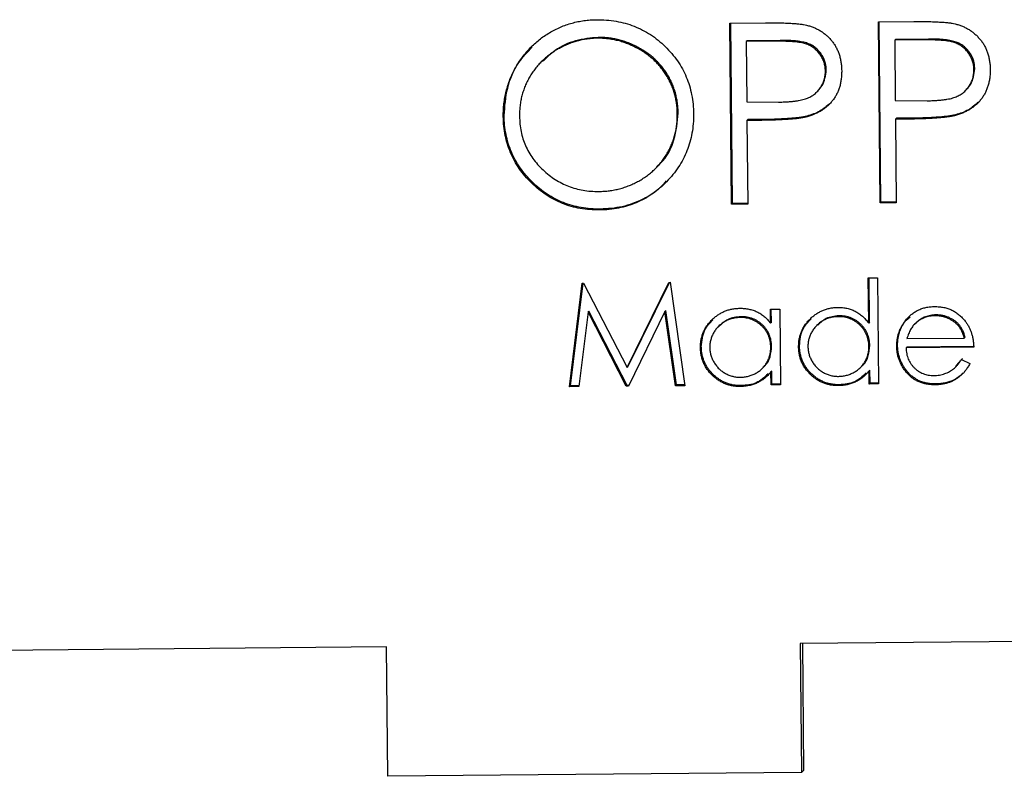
# Model space of a CAD drawing. Header units: millimetres. Extents: x -37.8 to 40.1, y -31.5 to 29.1.
# Tile 2 of 4: x 1.2 to 20.2, y -31.2 to -16.5. Entities that reach past the tile are written whole.
import ezdxf

# ---------------------------------------------------------------- set-up
doc = ezdxf.new("R2010")
doc.units = ezdxf.units.MM

msp = doc.modelspace()

# ---------------------------------------------------------------- linework, layer by layer
at = {"color": 7, "linetype": 'Continuous', "lineweight": 25}
for p, q in [((14.898, -16.617), (15.584, -16.611)), ((14.93, -20.116), (14.898, -16.617)), ((14.946, -20.1), (14.914, -16.617)), ((17.769, -16.591), (18.455, -16.585)), ((17.801, -20.091), (17.769, -16.591)), ((17.817, -20.074), (17.786, -16.591)), ((12.353, -16.892), (12.336, -16.909)), ((18.103, -16.931), (18.087, -16.947)), ((18.727, -16.942), (18.087, -16.947)), ((18.743, -16.925), (18.103, -16.931)), ((18.743, -16.925), (18.727, -16.942)), ((15.232, -16.956), (15.215, -16.973)), ((15.855, -16.967), (15.215, -16.973)), ((15.215, -16.973), (15.226, -18.139)), ((15.872, -16.951), (15.232, -16.956)), ((15.872, -16.951), (15.855, -16.967)), ((18.087, -16.947), (18.097, -18.114)), ((11.267, -17.349), (11.251, -17.366)), ((19.634, -17.499), (19.617, -17.515)), ((16.762, -17.524), (16.746, -17.54)), ((16.58, -17.947), (16.597, -17.93)), ((19.451, -17.921), (19.468, -17.905)), ((15.226, -18.139), (15.839, -18.142)), ((18.097, -18.114), (18.71, -18.116)), ((10.534, -18.404), (10.517, -18.421)), ((13.898, -18.357), (13.882, -18.373)), ((16.386, -18.414), (16.37, -18.431)), ((18.117, -18.456), (18.1, -18.473)), ((18.367, -18.454), (18.117, -18.456)), ((18.367, -18.454), (18.351, -18.471)), ((19.258, -18.389), (19.241, -18.405)), ((15.246, -18.482), (15.229, -18.498)), ((15.479, -18.496), (15.229, -18.498)), ((15.229, -18.498), (15.244, -20.113)), ((15.496, -18.479), (15.246, -18.482)), ((15.496, -18.479), (15.479, -18.496)), ((18.351, -18.471), (18.1, -18.473)), ((18.1, -18.473), (18.115, -20.088)), ((13.473, -19.414), (13.489, -19.398)), ((14.946, -20.1), (14.93, -20.116)), ((15.244, -20.113), (14.93, -20.116)), ((15.244, -20.097), (14.946, -20.1)), ((17.817, -20.074), (17.801, -20.091)), ((18.115, -20.088), (17.801, -20.091)), ((18.115, -20.072), (17.817, -20.074)), ((12.395, -20.212), (12.379, -20.228)), ((11.799, -23.643), (12.045, -21.641)), ((11.815, -23.627), (12.059, -21.641)), ((12.045, -21.641), (12.07, -21.641)), ((12.07, -21.641), (12.911, -23.275)), ((12.911, -23.275), (13.719, -21.627)), ((12.927, -23.258), (13.728, -21.627)), ((13.719, -21.627), (13.745, -21.626)), ((13.745, -21.626), (14.029, -23.624)), ((17.574, -21.541), (17.753, -21.54)), ((17.582, -22.414), (17.574, -21.541)), ((17.598, -22.397), (17.59, -21.541)), ((17.753, -21.54), (17.772, -23.591)), ((12.157, -22.198), (11.979, -23.642)), ((12.174, -22.182), (12.157, -22.198)), ((12.895, -23.634), (12.157, -22.198)), ((12.912, -23.617), (12.174, -22.182)), ((13.644, -22.188), (12.936, -23.633)), ((13.661, -22.172), (13.644, -22.188)), ((13.849, -23.625), (13.644, -22.188)), ((13.865, -23.609), (13.661, -22.172)), ((15.682, -22.148), (15.862, -22.146)), ((15.685, -22.418), (15.682, -22.148)), ((15.701, -22.402), (15.699, -22.148)), ((15.862, -22.146), (15.875, -23.607)), ((18.884, -22.257), (18.868, -22.273)), ((14.694, -22.462), (14.678, -22.478)), ((15.111, -22.29), (15.095, -22.307)), ((15.701, -22.402), (15.685, -22.418)), ((16.591, -22.445), (16.575, -22.461)), ((17.008, -22.273), (16.992, -22.29)), ((17.598, -22.397), (17.582, -22.414)), ((18.305, -22.355), (18.288, -22.371)), ((18.305, -22.355), (18.385, -22.292)), ((18.485, -22.42), (18.469, -22.436)), ((18.509, -22.397), (18.492, -22.414)), ((18.321, -22.714), (19.431, -22.704)), ((19.447, -22.688), (19.431, -22.704)), ((14.346, -22.87), (14.33, -22.886)), ((15.705, -22.865), (15.689, -22.882)), ((16.244, -22.853), (16.227, -22.87)), ((17.602, -22.848), (17.586, -22.865)), ((18.141, -22.844), (18.124, -22.861)), ((18.321, -22.877), (18.304, -22.894)), ((19.612, -22.882), (18.304, -22.894)), ((19.628, -22.866), (18.321, -22.877)), ((19.266, -23.24), (19.394, -23.098)), ((19.377, -23.115), (19.538, -23.197)), ((12.927, -23.258), (12.911, -23.275)), ((15.531, -23.285), (15.548, -23.269)), ((15.71, -23.34), (15.693, -23.356)), ((15.696, -23.609), (15.693, -23.356)), ((15.712, -23.592), (15.71, -23.34)), ((17.428, -23.268), (17.445, -23.252)), ((17.607, -23.323), (17.59, -23.339)), ((17.593, -23.592), (17.59, -23.339)), ((17.609, -23.576), (17.607, -23.323)), ((19.26, -23.267), (19.276, -23.25)), ((15.712, -23.592), (15.696, -23.609)), ((15.875, -23.591), (15.712, -23.592)), ((17.609, -23.576), (17.593, -23.592)), ((17.772, -23.591), (17.593, -23.592)), ((17.772, -23.574), (17.609, -23.576)), ((18.883, -23.59), (18.866, -23.607)), ((11.815, -23.627), (11.799, -23.643)), ((11.979, -23.642), (11.799, -23.643)), ((11.981, -23.625), (11.815, -23.627)), ((12.912, -23.617), (12.895, -23.634)), ((12.936, -23.633), (12.895, -23.634)), ((12.944, -23.617), (12.912, -23.617)), ((13.865, -23.609), (13.849, -23.625)), ((14.029, -23.624), (13.849, -23.625)), ((14.027, -23.607), (13.865, -23.609)), ((15.115, -23.623), (15.099, -23.64)), ((15.875, -23.607), (15.696, -23.609)), ((17.012, -23.607), (16.996, -23.623)), ((24.258, -28.533), (16.259, -28.604)), ((8.26, -28.674), (-7.737, -28.816)), ((8.283, -31.174), (8.26, -28.674)), ((16.259, -28.604), (16.282, -31.103)), ((16.3, -28.603), (16.323, -31.062)), ((16.282, -31.103), (8.283, -31.174)), ((16.323, -31.062), (16.282, -31.103))]:
    msp.add_line(p, q, dxfattribs=at)
for points, knots in [([(10.517, -18.421), (10.518, -18.379), (10.518, -18.296), (10.529, -18.173), (10.547, -18.052), (10.572, -17.934), (10.606, -17.817), (10.646, -17.703), (10.695, -17.591), (10.751, -17.482), (10.813, -17.377), (10.882, -17.277), (10.955, -17.183), (11.036, -17.095), (11.121, -17.013), (11.211, -16.936), (11.307, -16.865), (11.409, -16.801), (11.514, -16.742), (11.623, -16.692), (11.733, -16.649), (11.846, -16.614), (11.96, -16.586), (12.077, -16.566), (12.197, -16.552), (12.277, -16.551), (12.317, -16.55)], [0, 0, 0, 0, 0.043209, 0.085873, 0.12812, 0.170152, 0.211918, 0.253753, 0.296006, 0.338443, 0.381015, 0.42282, 0.464089, 0.505126, 0.545975, 0.586985, 0.628339, 0.670084, 0.711992, 0.753039, 0.794049, 0.834886, 0.875498, 0.916547, 0.958004, 1, 1, 1, 1]), ([(12.317, -16.55), (12.382, -16.551), (12.51, -16.553), (12.697, -16.576), (12.876, -16.617), (13.048, -16.672), (13.211, -16.747), (13.366, -16.837), (13.514, -16.944), (13.651, -17.067), (13.777, -17.202), (13.888, -17.345), (13.982, -17.497), (14.059, -17.657), (14.119, -17.824), (14.162, -18), (14.19, -18.183), (14.194, -18.308), (14.196, -18.371)], [0, 0, 0, 0, 0.06657, 0.130749, 0.193413, 0.254989, 0.316114, 0.377262, 0.439401, 0.502971, 0.566525, 0.628231, 0.689091, 0.749345, 0.81017, 0.87161, 0.934869, 1, 1, 1, 1]), ([(15.584, -16.611), (15.631, -16.61), (15.722, -16.61), (15.852, -16.611), (15.969, -16.614), (16.075, -16.619), (16.169, -16.625), (16.251, -16.633), (16.321, -16.642), (16.363, -16.652), (16.382, -16.656)], [0, 0, 0, 0, 0.176956, 0.339055, 0.486318, 0.618781, 0.735619, 0.838742, 0.926457, 1, 1, 1, 1]), ([(16.382, -16.656), (16.406, -16.663), (16.454, -16.675), (16.523, -16.701), (16.589, -16.731), (16.652, -16.766), (16.711, -16.807), (16.766, -16.852), (16.819, -16.902), (16.868, -16.957), (16.912, -17.016), (16.951, -17.079), (16.984, -17.146), (17.012, -17.217), (17.032, -17.291), (17.048, -17.37), (17.058, -17.452), (17.059, -17.508), (17.06, -17.536)], [0, 0, 0, 0, 0.062481, 0.12349, 0.183411, 0.243153, 0.302127, 0.36171, 0.421842, 0.482932, 0.544552, 0.605681, 0.66768, 0.729984, 0.794551, 0.860346, 0.928907, 1, 1, 1, 1]), ([(18.455, -16.585), (18.503, -16.585), (18.593, -16.584), (18.723, -16.586), (18.841, -16.589), (18.946, -16.594), (19.04, -16.599), (19.122, -16.608), (19.192, -16.617), (19.234, -16.626), (19.253, -16.631)], [0, 0, 0, 0, 0.176956, 0.339055, 0.486318, 0.618781, 0.735619, 0.838742, 0.926457, 1, 1, 1, 1]), ([(19.253, -16.631), (19.277, -16.637), (19.325, -16.65), (19.394, -16.675), (19.46, -16.706), (19.523, -16.741), (19.582, -16.782), (19.638, -16.827), (19.69, -16.877), (19.739, -16.932), (19.784, -16.99), (19.822, -17.054), (19.855, -17.121), (19.883, -17.191), (19.903, -17.266), (19.919, -17.344), (19.929, -17.426), (19.931, -17.482), (19.931, -17.511)], [0, 0, 0, 0, 0.062481, 0.12349, 0.183411, 0.243153, 0.302127, 0.36171, 0.421842, 0.482932, 0.544552, 0.605681, 0.66768, 0.729984, 0.794551, 0.860346, 0.928907, 1, 1, 1, 1]), ([(12.336, -16.909), (12.303, -16.909), (12.237, -16.911), (12.139, -16.922), (12.042, -16.938), (11.946, -16.961), (11.853, -16.991), (11.76, -17.025), (11.668, -17.067), (11.579, -17.115), (11.493, -17.167), (11.411, -17.225), (11.335, -17.287), (11.263, -17.352), (11.196, -17.423), (11.133, -17.497), (11.077, -17.576), (11.025, -17.659), (10.979, -17.745), (10.938, -17.834), (10.904, -17.925), (10.877, -18.019), (10.855, -18.115), (10.841, -18.213), (10.832, -18.314), (10.831, -18.382), (10.831, -18.417)], [0, 0, 0, 0, 0.042023, 0.083645, 0.124984, 0.166247, 0.207702, 0.249631, 0.291742, 0.334743, 0.37746, 0.419556, 0.461044, 0.502096, 0.542891, 0.583801, 0.624864, 0.666225, 0.707399, 0.748557, 0.789655, 0.83074, 0.87207, 0.913993, 0.956498, 1, 1, 1, 1]), ([(12.353, -16.892), (12.206, -16.906), (11.912, -16.935), (11.537, -17.107), (11.353, -17.284), (11.276, -17.359)], [0, 0, 0, 0, 0.3662559, 0.7327505, 1, 1, 1, 1]), ([(13.882, -18.373), (13.881, -18.34), (13.88, -18.272), (13.868, -18.173), (13.852, -18.076), (13.83, -17.981), (13.801, -17.89), (13.766, -17.8), (13.724, -17.714), (13.676, -17.629), (13.623, -17.549), (13.565, -17.472), (13.501, -17.4), (13.433, -17.331), (13.359, -17.267), (13.28, -17.208), (13.196, -17.152), (13.108, -17.102), (13.017, -17.055), (12.923, -17.015), (12.829, -16.982), (12.733, -16.953), (12.635, -16.933), (12.537, -16.919), (12.437, -16.909), (12.37, -16.909), (12.336, -16.909)], [0, 0, 0, 0, 0.042915, 0.08513, 0.126473, 0.167453, 0.207976, 0.248249, 0.28875, 0.32967, 0.370537, 0.411129, 0.451819, 0.492406, 0.533486, 0.575263, 0.617441, 0.660672, 0.70394, 0.746868, 0.789079, 0.831104, 0.873238, 0.915166, 0.957381, 1, 1, 1, 1]), ([(13.898, -18.357), (13.898, -18.323), (13.896, -18.256), (13.885, -18.156), (13.869, -18.059), (13.846, -17.965), (13.817, -17.873), (13.782, -17.784), (13.74, -17.697), (13.693, -17.613), (13.639, -17.532), (13.581, -17.455), (13.517, -17.383), (13.449, -17.314), (13.375, -17.25), (13.296, -17.191), (13.213, -17.135), (13.124, -17.085), (13.033, -17.039), (12.94, -16.999), (12.845, -16.965), (12.749, -16.937), (12.652, -16.916), (12.553, -16.902), (12.453, -16.892), (12.386, -16.892), (12.353, -16.892)], [0, 0, 0, 0, 0.042915, 0.08513, 0.126473, 0.167453, 0.207976, 0.248249, 0.28875, 0.32967, 0.370537, 0.411129, 0.451819, 0.492406, 0.533486, 0.575263, 0.617441, 0.660672, 0.70394, 0.746868, 0.789079, 0.831104, 0.873238, 0.915166, 0.957381, 1, 1, 1, 1]), ([(19.617, -17.515), (19.616, -17.487), (19.613, -17.431), (19.593, -17.349), (19.561, -17.271), (19.517, -17.199), (19.464, -17.133), (19.402, -17.076), (19.332, -17.031), (19.267, -17.001), (19.209, -16.984), (19.159, -16.971), (19.102, -16.962), (19.039, -16.954), (18.97, -16.947), (18.895, -16.943), (18.813, -16.941), (18.756, -16.942), (18.727, -16.942)], [0, 0, 0, 0, 0.070044, 0.139238, 0.208197, 0.279173, 0.349987, 0.418354, 0.48761, 0.557411, 0.59533, 0.637964, 0.685913, 0.738185, 0.796103, 0.858517, 0.926658, 1, 1, 1, 1]), ([(19.634, -17.499), (19.632, -17.47), (19.629, -17.415), (19.61, -17.333), (19.578, -17.255), (19.533, -17.182), (19.48, -17.117), (19.418, -17.06), (19.348, -17.014), (19.283, -16.985), (19.225, -16.967), (19.175, -16.955), (19.119, -16.945), (19.056, -16.937), (18.987, -16.931), (18.911, -16.927), (18.829, -16.925), (18.772, -16.925), (18.743, -16.925)], [0, 0, 0, 0, 0.070044, 0.139238, 0.208197, 0.279173, 0.349987, 0.418354, 0.48761, 0.557411, 0.59533, 0.637964, 0.685913, 0.738185, 0.796103, 0.858517, 0.926658, 1, 1, 1, 1]), ([(10.534, -18.404), (10.547, -18.225), (10.573, -17.866), (10.771, -17.4), (10.987, -17.173), (11.079, -17.075)], [0, 0, 0, 0, 0.364561, 0.729099, 1, 1, 1, 1]), ([(16.746, -17.54), (16.744, -17.512), (16.741, -17.456), (16.722, -17.375), (16.69, -17.297), (16.646, -17.224), (16.592, -17.158), (16.531, -17.101), (16.461, -17.056), (16.395, -17.027), (16.338, -17.009), (16.288, -16.997), (16.231, -16.987), (16.168, -16.979), (16.099, -16.973), (16.023, -16.969), (15.942, -16.967), (15.885, -16.967), (15.855, -16.967)], [0, 0, 0, 0, 0.070044, 0.139238, 0.208197, 0.279173, 0.349987, 0.418354, 0.48761, 0.557411, 0.59533, 0.637964, 0.685913, 0.738185, 0.796103, 0.858517, 0.926658, 1, 1, 1, 1]), ([(16.762, -17.524), (16.761, -17.496), (16.758, -17.44), (16.738, -17.358), (16.706, -17.28), (16.662, -17.208), (16.609, -17.142), (16.547, -17.085), (16.477, -17.039), (16.412, -17.01), (16.354, -16.992), (16.304, -16.98), (16.247, -16.97), (16.184, -16.963), (16.115, -16.956), (16.04, -16.952), (15.958, -16.95), (15.901, -16.95), (15.872, -16.951)], [0, 0, 0, 0, 0.070044, 0.139238, 0.208197, 0.279173, 0.349987, 0.418354, 0.48761, 0.557411, 0.59533, 0.637964, 0.685913, 0.738185, 0.796103, 0.858517, 0.926658, 1, 1, 1, 1]), ([(19.931, -17.511), (19.931, -17.54), (19.931, -17.596), (19.922, -17.678), (19.909, -17.757), (19.889, -17.832), (19.863, -17.903), (19.832, -17.971), (19.795, -18.034), (19.752, -18.094), (19.704, -18.149), (19.651, -18.2), (19.593, -18.246), (19.532, -18.288), (19.465, -18.324), (19.395, -18.356), (19.32, -18.383), (19.268, -18.398), (19.241, -18.405)], [0, 0, 0, 0, 0.070119, 0.137192, 0.202016, 0.264631, 0.326117, 0.38601, 0.445812, 0.505298, 0.564633, 0.624283, 0.683902, 0.743953, 0.805388, 0.868388, 0.933084, 1, 1, 1, 1]), ([(19.467, -17.904), (19.499, -17.869), (19.6, -17.757), (19.62, -17.603), (19.634, -17.499)], [0, 0, 0, 0, 0.315825, 1, 1, 1, 1]), ([(15.839, -18.142), (15.869, -18.141), (15.926, -18.141), (16.01, -18.136), (16.087, -18.131), (16.158, -18.124), (16.223, -18.113), (16.282, -18.103), (16.334, -18.089), (16.395, -18.07), (16.462, -18.037), (16.536, -17.99), (16.598, -17.931), (16.652, -17.864), (16.694, -17.789), (16.725, -17.71), (16.743, -17.626), (16.745, -17.569), (16.746, -17.54)], [0, 0, 0, 0, 0.072538, 0.140034, 0.202496, 0.260575, 0.313228, 0.361583, 0.404878, 0.444127, 0.5164, 0.586507, 0.655085, 0.724384, 0.793974, 0.861638, 0.930111, 1, 1, 1, 1]), ([(17.06, -17.536), (17.06, -17.565), (17.059, -17.621), (17.05, -17.704), (17.038, -17.783), (17.018, -17.858), (16.992, -17.929), (16.961, -17.996), (16.923, -18.06), (16.88, -18.119), (16.832, -18.174), (16.78, -18.225), (16.722, -18.271), (16.661, -18.313), (16.594, -18.349), (16.523, -18.381), (16.448, -18.409), (16.396, -18.423), (16.37, -18.431)], [0, 0, 0, 0, 0.070119, 0.137192, 0.202016, 0.264631, 0.326117, 0.38601, 0.445812, 0.505298, 0.564633, 0.624283, 0.683902, 0.743953, 0.805388, 0.868388, 0.933084, 1, 1, 1, 1]), ([(16.595, -17.929), (16.627, -17.894), (16.729, -17.782), (16.749, -17.629), (16.762, -17.524)], [0, 0, 0, 0, 0.315825, 1, 1, 1, 1]), ([(18.71, -18.116), (18.74, -18.116), (18.798, -18.115), (18.881, -18.111), (18.958, -18.105), (19.029, -18.098), (19.094, -18.088), (19.153, -18.078), (19.205, -18.064), (19.266, -18.044), (19.334, -18.012), (19.407, -17.965), (19.47, -17.905), (19.523, -17.838), (19.566, -17.764), (19.596, -17.685), (19.614, -17.601), (19.616, -17.544), (19.617, -17.515)], [0, 0, 0, 0, 0.072538, 0.140034, 0.202496, 0.260575, 0.313228, 0.361583, 0.404878, 0.444127, 0.5164, 0.586507, 0.655085, 0.724384, 0.793974, 0.861638, 0.930111, 1, 1, 1, 1]), ([(16.833, -18.167), (16.771, -18.222), (16.64, -18.337), (16.474, -18.388), (16.386, -18.414)], [0, 0, 0, 0, 0.476751, 1, 1, 1, 1]), ([(19.705, -18.142), (19.642, -18.197), (19.512, -18.312), (19.345, -18.362), (19.258, -18.389)], [0, 0, 0, 0, 0.476751, 1, 1, 1, 1]), ([(12.379, -20.228), (12.316, -20.227), (12.191, -20.225), (12.007, -20.201), (11.83, -20.162), (11.661, -20.104), (11.5, -20.03), (11.345, -19.939), (11.199, -19.831), (11.061, -19.708), (10.935, -19.574), (10.825, -19.431), (10.732, -19.28), (10.655, -19.122), (10.594, -18.957), (10.552, -18.784), (10.524, -18.605), (10.519, -18.483), (10.517, -18.421)], [0, 0, 0, 0, 0.065819, 0.129747, 0.192072, 0.253459, 0.31457, 0.37628, 0.439026, 0.503267, 0.567493, 0.629705, 0.691, 0.751452, 0.812004, 0.87315, 0.935635, 1, 1, 1, 1]), ([(12.395, -20.212), (12.332, -20.211), (12.207, -20.209), (12.023, -20.184), (11.847, -20.145), (11.678, -20.088), (11.516, -20.014), (11.362, -19.923), (11.215, -19.815), (11.078, -19.692), (10.952, -19.558), (10.842, -19.414), (10.748, -19.263), (10.671, -19.105), (10.61, -18.94), (10.568, -18.768), (10.54, -18.588), (10.536, -18.466), (10.534, -18.404)], [0, 0, 0, 0, 0.065819, 0.129747, 0.192072, 0.253459, 0.31457, 0.37628, 0.439026, 0.503267, 0.567493, 0.629705, 0.691, 0.751452, 0.812004, 0.87315, 0.935635, 1, 1, 1, 1]), ([(10.831, -18.417), (10.833, -18.467), (10.837, -18.566), (10.86, -18.712), (10.895, -18.852), (10.946, -18.985), (11.009, -19.113), (11.088, -19.234), (11.18, -19.349), (11.285, -19.456), (11.399, -19.554), (11.52, -19.64), (11.647, -19.712), (11.779, -19.77), (11.917, -19.817), (12.061, -19.848), (12.21, -19.868), (12.312, -19.869), (12.363, -19.87)], [0, 0, 0, 0, 0.064504, 0.126899, 0.187747, 0.24815, 0.308586, 0.369583, 0.431827, 0.49618, 0.560668, 0.623504, 0.68526, 0.746537, 0.808327, 0.870486, 0.934317, 1, 1, 1, 1]), ([(12.363, -19.87), (12.398, -19.869), (12.466, -19.867), (12.568, -19.857), (12.668, -19.841), (12.766, -19.818), (12.862, -19.79), (12.957, -19.756), (13.048, -19.715), (13.138, -19.669), (13.224, -19.617), (13.306, -19.561), (13.382, -19.5), (13.453, -19.435), (13.52, -19.365), (13.582, -19.291), (13.638, -19.212), (13.69, -19.129), (13.736, -19.043), (13.776, -18.954), (13.81, -18.863), (13.837, -18.769), (13.858, -18.674), (13.872, -18.576), (13.882, -18.475), (13.882, -18.408), (13.882, -18.373)], [0, 0, 0, 0, 0.043633, 0.086538, 0.129177, 0.171436, 0.213416, 0.255266, 0.297369, 0.339941, 0.382347, 0.423953, 0.464871, 0.505572, 0.546003, 0.586568, 0.627065, 0.668271, 0.709549, 0.750428, 0.791096, 0.832027, 0.873136, 0.914611, 0.956956, 1, 1, 1, 1]), ([(14.196, -18.371), (14.195, -18.434), (14.193, -18.558), (14.169, -18.741), (14.129, -18.916), (14.072, -19.084), (13.998, -19.246), (13.907, -19.399), (13.799, -19.546), (13.676, -19.683), (13.542, -19.809), (13.398, -19.92), (13.247, -20.015), (13.087, -20.091), (12.921, -20.152), (12.747, -20.194), (12.566, -20.222), (12.442, -20.226), (12.379, -20.228)], [0, 0, 0, 0, 0.065227, 0.128569, 0.19032, 0.251378, 0.312388, 0.373789, 0.436431, 0.500567, 0.564687, 0.627136, 0.688455, 0.749246, 0.810155, 0.871671, 0.934773, 1, 1, 1, 1]), ([(13.481, -19.389), (13.507, -19.367), (13.668, -19.236), (13.85, -18.875), (13.882, -18.53), (13.898, -18.357)], [0, 0, 0, 0, 0.088333, 0.544082, 1, 1, 1, 1]), ([(16.37, -18.431), (16.348, -18.436), (16.3, -18.446), (16.221, -18.458), (16.129, -18.469), (16.024, -18.477), (15.906, -18.484), (15.776, -18.49), (15.632, -18.494), (15.532, -18.495), (15.479, -18.496)], [0, 0, 0, 0, 0.075173, 0.164746, 0.268017, 0.385912, 0.517789, 0.663691, 0.824413, 1, 1, 1, 1]), ([(16.386, -18.414), (16.364, -18.419), (16.316, -18.43), (16.237, -18.442), (16.145, -18.452), (16.04, -18.46), (15.923, -18.468), (15.792, -18.474), (15.648, -18.478), (15.548, -18.479), (15.496, -18.479)], [0, 0, 0, 0, 0.075173, 0.164746, 0.268017, 0.385912, 0.517789, 0.663691, 0.824413, 1, 1, 1, 1]), ([(19.241, -18.405), (19.219, -18.41), (19.171, -18.421), (19.092, -18.433), (19, -18.443), (18.895, -18.452), (18.778, -18.459), (18.647, -18.465), (18.503, -18.469), (18.403, -18.47), (18.351, -18.471)], [0, 0, 0, 0, 0.075173, 0.164746, 0.268017, 0.385912, 0.517789, 0.663691, 0.824413, 1, 1, 1, 1]), ([(19.258, -18.389), (19.236, -18.394), (19.188, -18.404), (19.109, -18.416), (19.017, -18.427), (18.912, -18.435), (18.794, -18.442), (18.663, -18.449), (18.52, -18.453), (18.419, -18.454), (18.367, -18.454)], [0, 0, 0, 0, 0.075173, 0.164746, 0.268017, 0.385912, 0.517789, 0.663691, 0.824413, 1, 1, 1, 1]), ([(13.668, -19.667), (13.635, -19.706), (13.511, -19.855), (13.219, -20.032), (12.821, -20.185), (12.537, -20.203), (12.395, -20.212)], [0, 0, 0, 0, 0.1086027, 0.4057138, 0.7027656, 1, 1, 1, 1]), ([(14.33, -22.886), (14.331, -22.861), (14.332, -22.811), (14.341, -22.737), (14.359, -22.665), (14.383, -22.597), (14.414, -22.531), (14.452, -22.469), (14.497, -22.408), (14.55, -22.352), (14.606, -22.3), (14.667, -22.255), (14.73, -22.215), (14.797, -22.184), (14.866, -22.159), (14.938, -22.141), (15.014, -22.13), (15.065, -22.128), (15.091, -22.127)], [0, 0, 0, 0, 0.063775, 0.126079, 0.186904, 0.247574, 0.308003, 0.369132, 0.432033, 0.496791, 0.561611, 0.624914, 0.686726, 0.748079, 0.809582, 0.871631, 0.934886, 1, 1, 1, 1]), ([(15.091, -22.127), (15.121, -22.128), (15.179, -22.129), (15.265, -22.142), (15.346, -22.164), (15.423, -22.194), (15.496, -22.234), (15.564, -22.285), (15.628, -22.346), (15.666, -22.394), (15.685, -22.418)], [0, 0, 0, 0, 0.129862, 0.254654, 0.376015, 0.495255, 0.614798, 0.738106, 0.865196, 1, 1, 1, 1]), ([(16.227, -22.87), (16.228, -22.844), (16.229, -22.794), (16.239, -22.72), (16.256, -22.649), (16.28, -22.58), (16.311, -22.515), (16.349, -22.452), (16.395, -22.392), (16.447, -22.335), (16.503, -22.283), (16.564, -22.238), (16.627, -22.199), (16.694, -22.167), (16.763, -22.142), (16.836, -22.124), (16.911, -22.113), (16.962, -22.112), (16.988, -22.111)], [0, 0, 0, 0, 0.063775, 0.126079, 0.186904, 0.247574, 0.308003, 0.369132, 0.432033, 0.496791, 0.561611, 0.624914, 0.686726, 0.748079, 0.809582, 0.871631, 0.934886, 1, 1, 1, 1]), ([(16.988, -22.111), (17.018, -22.111), (17.076, -22.112), (17.162, -22.126), (17.243, -22.15), (17.32, -22.183), (17.393, -22.227), (17.462, -22.279), (17.525, -22.342), (17.563, -22.389), (17.582, -22.414)], [0, 0, 0, 0, 0.128884, 0.252985, 0.37421, 0.494102, 0.614753, 0.738511, 0.866243, 1, 1, 1, 1]), ([(18.288, -22.371), (18.306, -22.35), (18.341, -22.307), (18.401, -22.25), (18.466, -22.203), (18.535, -22.163), (18.609, -22.133), (18.688, -22.11), (18.771, -22.097), (18.828, -22.095), (18.857, -22.094)], [0, 0, 0, 0, 0.128835, 0.253589, 0.374643, 0.49534, 0.616325, 0.739759, 0.866842, 1, 1, 1, 1]), ([(18.884, -22.257), (18.866, -22.257), (18.831, -22.258), (18.779, -22.265), (18.729, -22.277), (18.68, -22.292), (18.635, -22.312), (18.59, -22.336), (18.548, -22.364), (18.522, -22.386), (18.509, -22.397)], [0, 0, 0, 0, 0.131092, 0.259141, 0.384162, 0.505992, 0.629098, 0.750669, 0.874039, 1, 1, 1, 1]), ([(18.857, -22.094), (18.887, -22.095), (18.946, -22.096), (19.032, -22.109), (19.113, -22.13), (19.19, -22.161), (19.262, -22.201), (19.329, -22.251), (19.392, -22.309), (19.429, -22.354), (19.448, -22.376)], [0, 0, 0, 0, 0.13204, 0.259033, 0.38188, 0.502258, 0.622752, 0.744743, 0.870109, 1, 1, 1, 1]), ([(19.447, -22.688), (19.44, -22.664), (19.427, -22.618), (19.4, -22.555), (19.37, -22.499), (19.334, -22.45), (19.294, -22.407), (19.247, -22.37), (19.195, -22.336), (19.138, -22.308), (19.078, -22.284), (19.014, -22.268), (18.95, -22.258), (18.906, -22.257), (18.884, -22.257)], [0, 0, 0, 0, 0.09624, 0.185231, 0.267501, 0.3444, 0.419595, 0.496891, 0.576638, 0.660268, 0.745387, 0.83004, 0.914474, 1, 1, 1, 1]), ([(14.346, -22.87), (14.357, -22.756), (14.375, -22.555), (14.513, -22.411), (14.572, -22.349)], [0, 0, 0, 0, 0.569115, 1, 1, 1, 1]), ([(15.095, -22.307), (15.069, -22.308), (15.017, -22.31), (14.941, -22.325), (14.868, -22.35), (14.8, -22.383), (14.736, -22.425), (14.679, -22.475), (14.628, -22.533), (14.585, -22.597), (14.551, -22.666), (14.527, -22.738), (14.511, -22.812), (14.51, -22.862), (14.51, -22.887)], [0, 0, 0, 0, 0.085921, 0.169593, 0.252476, 0.336244, 0.419505, 0.502036, 0.584775, 0.669846, 0.754185, 0.836658, 0.91801, 1, 1, 1, 1]), ([(15.111, -22.29), (15.024, -22.299), (14.867, -22.315), (14.751, -22.422), (14.7, -22.469)], [0, 0, 0, 0, 0.554202, 1, 1, 1, 1]), ([(15.689, -22.882), (15.688, -22.861), (15.687, -22.822), (15.678, -22.763), (15.664, -22.708), (15.645, -22.654), (15.621, -22.604), (15.591, -22.556), (15.556, -22.511), (15.516, -22.469), (15.472, -22.43), (15.425, -22.396), (15.376, -22.368), (15.324, -22.345), (15.27, -22.327), (15.214, -22.315), (15.155, -22.307), (15.115, -22.307), (15.095, -22.307)], [0, 0, 0, 0, 0.065634, 0.129188, 0.191219, 0.251913, 0.312507, 0.373494, 0.435152, 0.498741, 0.562095, 0.624187, 0.685476, 0.746097, 0.807612, 0.869967, 0.933951, 1, 1, 1, 1]), ([(15.705, -22.865), (15.705, -22.845), (15.703, -22.805), (15.694, -22.747), (15.681, -22.691), (15.662, -22.638), (15.637, -22.587), (15.607, -22.539), (15.572, -22.494), (15.532, -22.452), (15.488, -22.414), (15.442, -22.38), (15.392, -22.352), (15.341, -22.329), (15.287, -22.311), (15.23, -22.299), (15.172, -22.291), (15.132, -22.29), (15.111, -22.29)], [0, 0, 0, 0, 0.065634, 0.129188, 0.191219, 0.251913, 0.312507, 0.373494, 0.435152, 0.498741, 0.562095, 0.624187, 0.685476, 0.746097, 0.807612, 0.869967, 0.933951, 1, 1, 1, 1]), ([(16.244, -22.853), (16.254, -22.739), (16.272, -22.538), (16.41, -22.394), (16.469, -22.332)], [0, 0, 0, 0, 0.569115, 1, 1, 1, 1]), ([(16.992, -22.29), (16.966, -22.291), (16.914, -22.293), (16.838, -22.308), (16.766, -22.333), (16.697, -22.366), (16.633, -22.408), (16.576, -22.458), (16.525, -22.516), (16.483, -22.58), (16.448, -22.649), (16.424, -22.721), (16.409, -22.795), (16.407, -22.845), (16.407, -22.87)], [0, 0, 0, 0, 0.085921, 0.169593, 0.252476, 0.336244, 0.419505, 0.502036, 0.584775, 0.669846, 0.754185, 0.836658, 0.91801, 1, 1, 1, 1]), ([(17.008, -22.273), (16.921, -22.282), (16.764, -22.298), (16.648, -22.405), (16.597, -22.452)], [0, 0, 0, 0, 0.554202, 1, 1, 1, 1]), ([(17.586, -22.865), (17.585, -22.845), (17.584, -22.805), (17.575, -22.747), (17.561, -22.691), (17.542, -22.638), (17.518, -22.587), (17.488, -22.539), (17.453, -22.494), (17.413, -22.452), (17.369, -22.414), (17.322, -22.38), (17.273, -22.352), (17.221, -22.329), (17.168, -22.31), (17.111, -22.299), (17.052, -22.291), (17.012, -22.29), (16.992, -22.29)], [0, 0, 0, 0, 0.065634, 0.129188, 0.191219, 0.251913, 0.312507, 0.373494, 0.435152, 0.498741, 0.562095, 0.624187, 0.685476, 0.746097, 0.807612, 0.869967, 0.933951, 1, 1, 1, 1]), ([(17.602, -22.848), (17.602, -22.828), (17.6, -22.788), (17.591, -22.73), (17.578, -22.674), (17.559, -22.621), (17.534, -22.571), (17.504, -22.523), (17.469, -22.477), (17.429, -22.435), (17.385, -22.397), (17.339, -22.363), (17.289, -22.335), (17.238, -22.312), (17.184, -22.294), (17.127, -22.282), (17.069, -22.274), (17.029, -22.274), (17.008, -22.273)], [0, 0, 0, 0, 0.065634, 0.129188, 0.191219, 0.251913, 0.312507, 0.373494, 0.435152, 0.498741, 0.562095, 0.624187, 0.685476, 0.746097, 0.807612, 0.869967, 0.933951, 1, 1, 1, 1]), ([(18.124, -22.861), (18.125, -22.838), (18.126, -22.794), (18.133, -22.728), (18.145, -22.664), (18.163, -22.601), (18.186, -22.541), (18.215, -22.482), (18.249, -22.425), (18.275, -22.39), (18.288, -22.371)], [0, 0, 0, 0, 0.128045, 0.253768, 0.377428, 0.500551, 0.623296, 0.746578, 0.872348, 1, 1, 1, 1]), ([(18.141, -22.844), (18.141, -22.822), (18.142, -22.777), (18.149, -22.711), (18.162, -22.647), (18.18, -22.585), (18.203, -22.524), (18.231, -22.466), (18.265, -22.409), (18.291, -22.373), (18.305, -22.355)], [0, 0, 0, 0, 0.128045, 0.253768, 0.377428, 0.500551, 0.623296, 0.746578, 0.872348, 1, 1, 1, 1]), ([(18.492, -22.414), (18.483, -22.422), (18.464, -22.44), (18.438, -22.47), (18.414, -22.503), (18.392, -22.539), (18.372, -22.579), (18.353, -22.621), (18.336, -22.666), (18.326, -22.698), (18.321, -22.714)], [0, 0, 0, 0, 0.109984, 0.22258, 0.3385, 0.458709, 0.585535, 0.717518, 0.854667, 1, 1, 1, 1]), ([(18.868, -22.273), (18.85, -22.274), (18.814, -22.275), (18.762, -22.282), (18.712, -22.293), (18.664, -22.308), (18.618, -22.329), (18.574, -22.352), (18.532, -22.381), (18.506, -22.403), (18.492, -22.414)], [0, 0, 0, 0, 0.131092, 0.259141, 0.384162, 0.505992, 0.629098, 0.750669, 0.874039, 1, 1, 1, 1]), ([(19.431, -22.704), (19.424, -22.681), (19.411, -22.635), (19.384, -22.572), (19.353, -22.515), (19.318, -22.467), (19.277, -22.424), (19.231, -22.386), (19.179, -22.353), (19.122, -22.325), (19.061, -22.301), (18.998, -22.285), (18.933, -22.274), (18.89, -22.274), (18.868, -22.273)], [0, 0, 0, 0, 0.09624, 0.185231, 0.267501, 0.3444, 0.419595, 0.496891, 0.576638, 0.660268, 0.745387, 0.83004, 0.914474, 1, 1, 1, 1]), ([(19.448, -22.376), (19.461, -22.394), (19.486, -22.428), (19.518, -22.484), (19.546, -22.542), (19.569, -22.604), (19.587, -22.669), (19.601, -22.737), (19.609, -22.809), (19.611, -22.857), (19.612, -22.882)], [0, 0, 0, 0, 0.118522, 0.236255, 0.356174, 0.47725, 0.60154, 0.729618, 0.862158, 1, 1, 1, 1]), ([(15.099, -23.64), (15.073, -23.639), (15.022, -23.638), (14.947, -23.628), (14.875, -23.612), (14.806, -23.589), (14.739, -23.557), (14.675, -23.52), (14.614, -23.475), (14.557, -23.424), (14.505, -23.368), (14.458, -23.309), (14.42, -23.246), (14.387, -23.18), (14.362, -23.111), (14.344, -23.038), (14.333, -22.963), (14.331, -22.912), (14.33, -22.886)], [0, 0, 0, 0, 0.06462, 0.127433, 0.189004, 0.24993, 0.310668, 0.372329, 0.434939, 0.499576, 0.564191, 0.626735, 0.688109, 0.749294, 0.810331, 0.871901, 0.935046, 1, 1, 1, 1]), ([(15.115, -23.623), (15.089, -23.623), (15.039, -23.622), (14.964, -23.612), (14.891, -23.595), (14.822, -23.572), (14.756, -23.541), (14.692, -23.503), (14.631, -23.459), (14.574, -23.407), (14.521, -23.352), (14.475, -23.292), (14.436, -23.229), (14.404, -23.163), (14.378, -23.094), (14.361, -23.022), (14.349, -22.947), (14.347, -22.896), (14.346, -22.87)], [0, 0, 0, 0, 0.06462, 0.127433, 0.189004, 0.24993, 0.310668, 0.372329, 0.434939, 0.499576, 0.564191, 0.626735, 0.688109, 0.749294, 0.810331, 0.871901, 0.935046, 1, 1, 1, 1]), ([(14.51, -22.887), (14.511, -22.912), (14.513, -22.961), (14.529, -23.035), (14.556, -23.106), (14.591, -23.175), (14.636, -23.239), (14.687, -23.297), (14.746, -23.347), (14.811, -23.388), (14.88, -23.421), (14.953, -23.444), (15.027, -23.458), (15.078, -23.46), (15.104, -23.46)], [0, 0, 0, 0, 0.081589, 0.162859, 0.245484, 0.330807, 0.416493, 0.499893, 0.583048, 0.667158, 0.751312, 0.833785, 0.916256, 1, 1, 1, 1]), ([(15.104, -23.46), (15.13, -23.459), (15.181, -23.457), (15.257, -23.442), (15.331, -23.417), (15.402, -23.384), (15.467, -23.342), (15.526, -23.293), (15.575, -23.237), (15.617, -23.175), (15.65, -23.108), (15.673, -23.036), (15.687, -22.96), (15.688, -22.908), (15.689, -22.882)], [0, 0, 0, 0, 0.084802, 0.168664, 0.252552, 0.33824, 0.423103, 0.505556, 0.586176, 0.667136, 0.748499, 0.830452, 0.913456, 1, 1, 1, 1]), ([(15.543, -23.262), (15.554, -23.255), (15.62, -23.209), (15.687, -23.064), (15.699, -22.931), (15.705, -22.865)], [0, 0, 0, 0, 0.0908213, 0.5452239, 1, 1, 1, 1]), ([(16.996, -23.623), (16.97, -23.623), (16.919, -23.622), (16.844, -23.612), (16.772, -23.595), (16.703, -23.572), (16.636, -23.541), (16.572, -23.503), (16.512, -23.458), (16.455, -23.407), (16.402, -23.351), (16.356, -23.292), (16.317, -23.229), (16.284, -23.163), (16.259, -23.094), (16.241, -23.022), (16.23, -22.947), (16.228, -22.896), (16.227, -22.87)], [0, 0, 0, 0, 0.06462, 0.1274335, 0.1890041, 0.2499301, 0.3106685, 0.372329, 0.4349391, 0.4995755, 0.5641912, 0.6267352, 0.6881093, 0.7492936, 0.8103305, 0.8719012, 0.9350459, 1, 1, 1, 1]), ([(17.012, -23.607), (16.987, -23.606), (16.936, -23.605), (16.861, -23.595), (16.789, -23.579), (16.719, -23.555), (16.653, -23.524), (16.589, -23.487), (16.528, -23.442), (16.471, -23.391), (16.418, -23.335), (16.372, -23.275), (16.333, -23.212), (16.301, -23.146), (16.276, -23.077), (16.258, -23.005), (16.246, -22.93), (16.245, -22.879), (16.244, -22.853)], [0, 0, 0, 0, 0.06462, 0.1274335, 0.1890041, 0.2499301, 0.3106685, 0.372329, 0.4349391, 0.4995755, 0.5641912, 0.6267352, 0.6881093, 0.7492936, 0.8103305, 0.8719012, 0.9350459, 1, 1, 1, 1]), ([(16.407, -22.87), (16.408, -22.895), (16.411, -22.945), (16.427, -23.018), (16.453, -23.09), (16.488, -23.159), (16.533, -23.223), (16.584, -23.28), (16.643, -23.33), (16.708, -23.371), (16.777, -23.404), (16.85, -23.427), (16.924, -23.442), (16.975, -23.443), (17.001, -23.444)], [0, 0, 0, 0, 0.081589, 0.162859, 0.245484, 0.330807, 0.416493, 0.499893, 0.583048, 0.667158, 0.751312, 0.833785, 0.916256, 1, 1, 1, 1]), ([(17.001, -23.444), (17.027, -23.442), (17.078, -23.44), (17.154, -23.425), (17.228, -23.4), (17.299, -23.367), (17.364, -23.325), (17.423, -23.277), (17.472, -23.22), (17.514, -23.159), (17.547, -23.091), (17.57, -23.019), (17.584, -22.943), (17.585, -22.891), (17.586, -22.865)], [0, 0, 0, 0, 0.084802, 0.168664, 0.252552, 0.33824, 0.423103, 0.505556, 0.586176, 0.667136, 0.748499, 0.830452, 0.913456, 1, 1, 1, 1]), ([(17.44, -23.245), (17.451, -23.238), (17.518, -23.192), (17.584, -23.047), (17.596, -22.915), (17.602, -22.848)], [0, 0, 0, 0, 0.090821, 0.545224, 1, 1, 1, 1]), ([(18.866, -23.607), (18.838, -23.606), (18.783, -23.605), (18.704, -23.595), (18.628, -23.578), (18.558, -23.553), (18.492, -23.521), (18.431, -23.482), (18.374, -23.435), (18.323, -23.381), (18.277, -23.324), (18.237, -23.263), (18.203, -23.201), (18.175, -23.136), (18.152, -23.07), (18.137, -23.002), (18.127, -22.932), (18.125, -22.885), (18.124, -22.861)], [0, 0, 0, 0, 0.071579, 0.139629, 0.204797, 0.268135, 0.329814, 0.391301, 0.453434, 0.516552, 0.579631, 0.641119, 0.701294, 0.76081, 0.819932, 0.87892, 0.938983, 1, 1, 1, 1]), ([(18.883, -23.59), (18.855, -23.59), (18.8, -23.589), (18.72, -23.579), (18.645, -23.561), (18.574, -23.537), (18.508, -23.505), (18.447, -23.465), (18.39, -23.419), (18.339, -23.365), (18.294, -23.307), (18.253, -23.247), (18.219, -23.184), (18.191, -23.12), (18.169, -23.054), (18.153, -22.986), (18.143, -22.916), (18.142, -22.868), (18.141, -22.844)], [0, 0, 0, 0, 0.071579, 0.139629, 0.204797, 0.268135, 0.329814, 0.391301, 0.453434, 0.516552, 0.579631, 0.641119, 0.701294, 0.76081, 0.819932, 0.87892, 0.938983, 1, 1, 1, 1]), ([(18.304, -22.894), (18.305, -22.913), (18.307, -22.951), (18.316, -23.006), (18.329, -23.059), (18.347, -23.108), (18.369, -23.156), (18.396, -23.2), (18.428, -23.241), (18.464, -23.28), (18.504, -23.315), (18.545, -23.346), (18.589, -23.371), (18.636, -23.392), (18.684, -23.409), (18.735, -23.419), (18.788, -23.427), (18.824, -23.427), (18.842, -23.427)], [0, 0, 0, 0, 0.068385, 0.134476, 0.198391, 0.260753, 0.321829, 0.383037, 0.444653, 0.507398, 0.569825, 0.630778, 0.690929, 0.750945, 0.811049, 0.872331, 0.935004, 1, 1, 1, 1]), ([(18.842, -23.427), (18.86, -23.427), (18.896, -23.426), (18.949, -23.419), (19.001, -23.407), (19.051, -23.392), (19.1, -23.374), (19.145, -23.351), (19.187, -23.327), (19.225, -23.299), (19.263, -23.265), (19.3, -23.223), (19.339, -23.173), (19.364, -23.135), (19.377, -23.115)], [0, 0, 0, 0, 0.082592, 0.163879, 0.245659, 0.327726, 0.40861, 0.485749, 0.559169, 0.630268, 0.705306, 0.792065, 0.889796, 1, 1, 1, 1]), ([(19.538, -23.197), (19.525, -23.22), (19.501, -23.264), (19.459, -23.325), (19.415, -23.379), (19.367, -23.426), (19.316, -23.467), (19.262, -23.504), (19.205, -23.534), (19.145, -23.561), (19.081, -23.581), (19.013, -23.595), (18.941, -23.604), (18.892, -23.606), (18.866, -23.607)], [0, 0, 0, 0, 0.09337, 0.181661, 0.265874, 0.346355, 0.4246, 0.501903, 0.579992, 0.658443, 0.738672, 0.821894, 0.908801, 1, 1, 1, 1]), ([(15.693, -23.356), (15.673, -23.379), (15.634, -23.424), (15.569, -23.483), (15.499, -23.532), (15.426, -23.572), (15.349, -23.602), (15.269, -23.623), (15.185, -23.637), (15.128, -23.639), (15.099, -23.64)], [0, 0, 0, 0, 0.134298, 0.262085, 0.38627, 0.507165, 0.6273, 0.748145, 0.87237, 1, 1, 1, 1]), ([(15.636, -23.395), (15.565, -23.463), (15.418, -23.6), (15.218, -23.615), (15.115, -23.623)], [0, 0, 0, 0, 0.489278, 1, 1, 1, 1]), ([(17.59, -23.339), (17.57, -23.363), (17.531, -23.408), (17.466, -23.466), (17.396, -23.515), (17.323, -23.555), (17.246, -23.585), (17.166, -23.606), (17.082, -23.62), (17.025, -23.622), (16.996, -23.623)], [0, 0, 0, 0, 0.134298, 0.262085, 0.38627, 0.507165, 0.6273, 0.748145, 0.87237, 1, 1, 1, 1]), ([(17.533, -23.378), (17.462, -23.446), (17.315, -23.583), (17.115, -23.599), (17.012, -23.607)], [0, 0, 0, 0, 0.489278, 1, 1, 1, 1]), ([(19.411, -23.379), (19.355, -23.428), (19.206, -23.557), (19.007, -23.577), (18.883, -23.59)], [0, 0, 0, 0, 0.376245, 1, 1, 1, 1])]:
    msp.add_open_spline(points, degree=3, knots=knots, dxfattribs=at)

doc.saveas('drawing.dxf')
